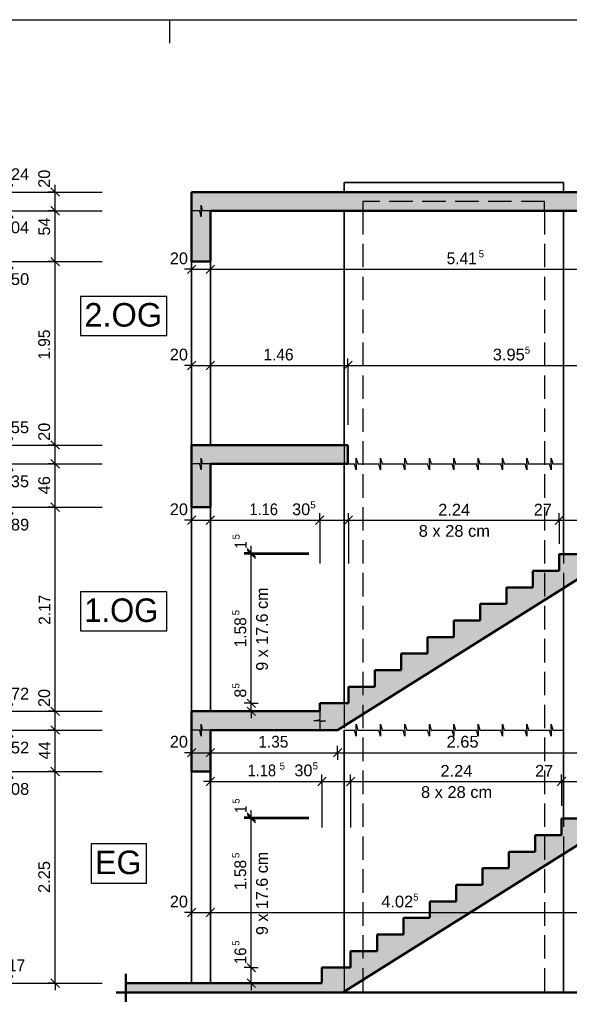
# Model space of a CAD drawing. Header units: metres. Extents: x 0.2 to 47.2, y 0.2 to 23.6.
# Tile 19 of 21: x 24.6 to 30.4, y 13.1 to 23.6. Entities that reach past the tile are written whole.
import ezdxf

# ---------------------------------------------------------------- set-up
doc = ezdxf.new("R2010")
doc.units = ezdxf.units.M
doc.linetypes.add('AUSGEZOGEN', pattern=[0])
doc.linetypes.add('STRICHLINIE_S4', pattern=[0.33, 0.25, -0.08])
for name, color, linetype, lineweight in [('XR$1$Beton Ansicht', 117, 'AUSGEZOGEN', 35), ('XR$1$Beton geschnitten', 117, 'AUSGEZOGEN', 50), ('XR$1$Beton verdeckt vorne', 117, 'STRICHLINIE_S4', 25), ('XR$1$Betonierfugen', 7, 'AUSGEZOGEN', 25), ('XR$1$STANDARD_1', 7, 'AUSGEZOGEN', 13), ('XR$1$Stilflaeche', 7, 'AUSGEZOGEN', 25), ('XR$1$Vermassung Schnitte', 7, 'AUSGEZOGEN', 25), ('XR$1$Wand Beton bewehrt', 117, 'AUSGEZOGEN', 50)]:
    doc.layers.add(name, color=color, linetype=linetype, lineweight=lineweight)
doc.styles.add('ARIAL', font='arial.ttf')

# ---------------------------------------------------------------- blocks, each defined once
blk = doc.blocks.new('COMPLEXOBJECT_180')
at = {"layer": 'XR$1$Betonierfugen', "color": 7, "linetype": 'AUSGEZOGEN', "lineweight": 25, "transparency": 33554687}
for p, q in [((26.531, 15.998), (26.531, 16.06)), ((26.531, 16.06), (26.545, 15.998)), ((26.517, 15.998), (26.431, 15.998)), ((26.431, 15.998), (26.431, 15.998)), ((26.531, 15.935), (26.517, 15.998)), ((26.531, 15.998), (26.531, 15.935)), ((26.631, 15.998), (26.545, 15.998))]:
    blk.add_line(p, q, dxfattribs=at)
blk = doc.blocks.new('COMPLEXOBJECT_181')
at = {"layer": 'XR$1$Betonierfugen', "color": 7, "linetype": 'AUSGEZOGEN', "lineweight": 25, "transparency": 33554687}
for p, q in [((26.531, 18.828), (26.531, 18.89)), ((26.531, 18.89), (26.545, 18.828)), ((26.517, 18.828), (26.431, 18.828)), ((26.431, 18.828), (26.431, 18.828)), ((26.531, 18.765), (26.517, 18.828)), ((26.531, 18.828), (26.531, 18.765)), ((26.631, 18.828), (26.545, 18.828))]:
    blk.add_line(p, q, dxfattribs=at)
blk = doc.blocks.new('COMPLEXOBJECT_184')
at = {"layer": 'XR$1$Betonierfugen', "color": 7, "linetype": 'AUSGEZOGEN', "lineweight": 25, "transparency": 33554687}
for p, q in [((26.531, 21.518), (26.531, 21.58)), ((26.531, 21.58), (26.545, 21.518)), ((26.517, 21.518), (26.431, 21.518)), ((26.431, 21.518), (26.431, 21.518)), ((26.531, 21.455), (26.517, 21.518)), ((26.531, 21.518), (26.531, 21.455)), ((26.631, 21.518), (26.545, 21.518))]:
    blk.add_line(p, q, dxfattribs=at)
blk = doc.blocks.new('COMPLEXOBJECT_199')
at = {"layer": 'XR$1$Vermassung Schnitte', "color": 7, "linetype": 'AUSGEZOGEN', "lineweight": 25, "transparency": 33554687}
for p, q in [((26.431, 15.757), (26.431, 15.832)), ((26.631, 15.757), (26.631, 15.832)), ((27.982, 15.757), (27.982, 15.832)), ((30.631, 15.757), (30.631, 15.832)), ((32.046, 15.757), (32.046, 15.832)), ((26.431, 15.757), (26.356, 15.757)), ((26.386, 15.712), (26.476, 15.802)), ((26.431, 15.757), (26.431, 15.682)), ((26.431, 15.757), (26.431, 15.757)), ((26.431, 15.757), (26.631, 15.757)), ((26.586, 15.712), (26.676, 15.802)), ((26.631, 15.757), (26.631, 15.682)), ((26.631, 15.757), (26.631, 15.757)), ((26.631, 15.757), (27.982, 15.757)), ((27.937, 15.712), (28.027, 15.802)), ((27.982, 15.757), (27.982, 15.682)), ((27.982, 15.757), (27.982, 15.757)), ((27.982, 15.757), (30.631, 15.757)), ((30.586, 15.712), (30.676, 15.802)), ((30.631, 15.757), (30.631, 15.682)), ((30.631, 15.757), (32.046, 15.757)), ((32.001, 15.712), (32.091, 15.802)), ((32.046, 15.757), (32.046, 15.682)), ((32.046, 15.757), (32.046, 15.757)), ((32.046, 15.757), (32.121, 15.757))]:
    blk.add_line(p, q, dxfattribs=at)
blk.add_lwpolyline([(30.631, 15.757), (30.631, 15.796), (30.631, 16.397)], dxfattribs=at)
at = {"layer": 'XR$1$Vermassung Schnitte', "color": 7, "linetype": 'AUSGEZOGEN', "lineweight": 25, "transparency": 33554687, "attachment_point": 7, "style": 'ARIAL'}
for s, insert, char_height, width in [('\\W0.99;20', (26.2, 15.81), 0.125, 0.25574), ('\\W0.94;1.35', (27.14, 15.81), 0.125, 0.39043), ('\\W1.00;2.65', (29.14, 15.81), 0.125, 0.40422), ('\\W0.89;1.41', (30.901, 15.807), 0.125, 0.37683), ('\\W0.97;5', (31.241, 15.88), 0.075, 0.09397)]:
    blk.add_mtext(s, dxfattribs=dict(at, insert=insert, char_height=char_height, width=width))
blk = doc.blocks.new('COMPLEXOBJECT_200')
at = {"layer": 'XR$1$Vermassung Schnitte', "color": 7, "linetype": 'AUSGEZOGEN', "lineweight": 25, "transparency": 33554687}
for p, q in [((27.11, 17.838), (27.02, 17.928)), ((27.11, 17.822), (27.02, 17.912)), ((27.065, 17.883), (27.065, 17.958)), ((27.065, 17.883), (26.99, 17.883)), ((27.065, 17.867), (26.99, 17.867)), ((27.065, 17.883), (27.14, 17.883)), ((27.065, 17.883), (27.675, 17.883)), ((27.065, 17.867), (27.065, 17.883)), ((27.065, 17.867), (27.14, 17.867)), ((27.065, 17.867), (27.675, 17.867)), ((27.065, 16.283), (26.99, 16.283)), ((27.11, 16.238), (27.02, 16.328)), ((27.11, 16.153), (27.02, 16.243)), ((27.065, 16.283), (27.14, 16.283)), ((27.065, 16.283), (27.065, 16.283)), ((27.065, 16.198), (27.065, 16.283)), ((27.065, 16.198), (26.99, 16.198)), ((27.065, 16.198), (27.14, 16.198)), ((27.065, 16.198), (27.065, 16.198)), ((27.065, 16.198), (27.065, 16.123))]:
    blk.add_line(p, q, dxfattribs=at)
blk.add_lwpolyline([(27.065, 16.283), (27.065, 16.357), (27.065, 17.867)], dxfattribs=at)
at = {"layer": 'XR$1$Vermassung Schnitte', "color": 7, "linetype": 'AUSGEZOGEN', "lineweight": 25, "transparency": 33554687, "attachment_point": 7, "rotation": 90, "style": 'ARIAL'}
for s, insert, char_height, width in [('\\W0.97;5', (26.942, 18.025), 0.075, 0.09397), ('\\W0.80;1', (27.015, 17.928), 0.125, 0.13735), ('\\W0.98;9 x 17.6 cm', (27.243, 16.629), 0.125, 0.95638), ('\\W0.97;5', (26.94, 17.218), 0.075, 0.09397), ('\\W0.94;1.58', (27.013, 16.878), 0.125, 0.39043), ('\\W0.97;5', (26.94, 16.44), 0.075, 0.09397), ('\\W0.97;8', (27.013, 16.343), 0.125, 0.15661)]:
    blk.add_mtext(s, dxfattribs=dict(at, insert=insert, char_height=char_height, width=width))
blk = doc.blocks.new('COMPLEXOBJECT_201')
at = {"layer": 'XR$1$Vermassung Schnitte', "color": 7, "linetype": 'AUSGEZOGEN', "lineweight": 25, "transparency": 33554687}
for p, q in [((27.11, 15.028), (27.02, 15.118)), ((27.11, 15.012), (27.02, 15.102)), ((27.065, 15.073), (27.065, 15.148)), ((27.065, 15.073), (26.99, 15.073)), ((27.065, 15.057), (26.99, 15.057)), ((27.065, 15.073), (27.14, 15.073)), ((27.065, 15.073), (27.675, 15.073)), ((27.065, 15.057), (27.065, 15.073)), ((27.065, 15.057), (27.14, 15.057)), ((27.065, 15.057), (27.675, 15.057)), ((27.11, 13.428), (27.02, 13.518)), ((27.065, 13.473), (26.99, 13.473)), ((27.065, 13.473), (27.14, 13.473)), ((27.065, 13.473), (27.065, 13.473)), ((27.065, 13.308), (27.065, 13.473)), ((27.065, 13.308), (26.99, 13.308)), ((27.11, 13.263), (27.02, 13.353)), ((27.065, 13.308), (27.14, 13.308)), ((27.065, 13.308), (27.065, 13.308)), ((27.065, 13.308), (27.065, 13.233))]:
    blk.add_line(p, q, dxfattribs=at)
blk.add_lwpolyline([(27.065, 13.473), (27.065, 13.53), (27.065, 15.057)], dxfattribs=at)
at = {"layer": 'XR$1$Vermassung Schnitte', "color": 7, "linetype": 'AUSGEZOGEN', "lineweight": 25, "transparency": 33554687, "attachment_point": 7, "rotation": 90, "style": 'ARIAL'}
for s, insert, char_height, width in [('\\W0.97;5', (26.942, 15.215), 0.075, 0.09397), ('\\W0.80;1', (27.015, 15.118), 0.125, 0.13735), ('\\W0.97;5', (26.94, 14.638), 0.075, 0.09397), ('\\W0.98;9 x 17.6 cm', (27.243, 13.819), 0.125, 0.95638), ('\\W0.94;1.58', (27.013, 14.298), 0.125, 0.39043), ('\\W0.97;5', (26.94, 13.705), 0.075, 0.09397), ('\\W0.90;16', (27.013, 13.511), 0.125, 0.24007)]:
    blk.add_mtext(s, dxfattribs=dict(at, insert=insert, char_height=char_height, width=width))
blk = doc.blocks.new('COMPLEXOBJECT_208')
at = {"layer": 'XR$1$Vermassung Schnitte', "color": 7, "linetype": 'AUSGEZOGEN', "lineweight": 25, "transparency": 33554687}
for p, q in [((26.431, 14.059), (26.431, 14.134)), ((26.631, 14.059), (26.631, 14.134)), ((30.655, 14.059), (30.655, 14.134)), ((32.046, 14.059), (32.046, 14.134)), ((32.246, 14.059), (32.246, 14.134)), ((26.431, 14.059), (26.356, 14.059)), ((26.386, 14.014), (26.476, 14.104)), ((26.431, 14.059), (26.431, 13.984)), ((26.431, 14.059), (26.431, 14.059)), ((26.431, 14.059), (26.631, 14.059)), ((26.586, 14.014), (26.676, 14.104)), ((26.631, 14.059), (26.631, 13.984)), ((26.631, 14.059), (26.631, 14.059)), ((26.631, 14.059), (30.655, 14.059)), ((30.61, 14.014), (30.7, 14.104)), ((30.655, 14.059), (30.655, 13.984)), ((30.655, 14.059), (32.046, 14.059)), ((32.001, 14.014), (32.091, 14.104)), ((32.046, 14.059), (32.046, 13.984)), ((32.046, 14.059), (32.046, 14.059)), ((32.046, 14.059), (32.246, 14.059)), ((32.201, 14.014), (32.291, 14.104)), ((32.246, 14.059), (32.246, 13.984)), ((32.246, 14.059), (32.246, 14.059)), ((32.246, 14.059), (32.321, 14.059))]:
    blk.add_line(p, q, dxfattribs=at)
blk.add_lwpolyline([(30.655, 14.059), (30.655, 14.09), (30.655, 14.589)], dxfattribs=at)
at = {"layer": 'XR$1$Vermassung Schnitte', "color": 7, "linetype": 'AUSGEZOGEN', "lineweight": 25, "transparency": 33554687, "attachment_point": 7, "style": 'ARIAL'}
for s, insert, char_height, width in [('\\W0.99;20', (26.2, 14.111), 0.125, 0.25574), ('\\W1.00;4.02', (28.446, 14.111), 0.125, 0.40422), ('\\W0.97;5', (28.786, 14.184), 0.075, 0.09397), ('\\W0.94;1.39', (31.184, 14.111), 0.125, 0.39043), ('\\W0.99;20', (32.291, 14.111), 0.125, 0.25574)]:
    blk.add_mtext(s, dxfattribs=dict(at, insert=insert, char_height=char_height, width=width))
blk = doc.blocks.new('COMPLEXOBJECT_209')
at = {"layer": 'XR$1$Beton Ansicht', "color": 7, "linetype": 'AUSGEZOGEN', "lineweight": 35, "transparency": 33554687}
blk.add_line((26.431, 15.558), (26.431, 13.308), dxfattribs=at)
blk = doc.blocks.new('COMPLEXOBJECT_210')
at = {"layer": 'XR$1$Beton geschnitten', "color": 7, "linetype": 'AUSGEZOGEN', "lineweight": 50, "transparency": 33554687}
blk.add_line((26.431, 15.998), (26.431, 15.558), dxfattribs=at)
blk = doc.blocks.new('COMPLEXOBJECT_211')
at = {"layer": 'XR$1$Beton Ansicht', "color": 7, "linetype": 'AUSGEZOGEN', "lineweight": 35, "transparency": 33554687}
blk.add_line((26.431, 18.368), (26.431, 16.198), dxfattribs=at)
blk = doc.blocks.new('COMPLEXOBJECT_240')
at = {"layer": 'XR$1$Vermassung Schnitte', "color": 7, "linetype": 'AUSGEZOGEN', "lineweight": 25, "transparency": 33554687}
for p, q in [((26.386, 20.852), (26.476, 20.942)), ((26.431, 20.897), (26.431, 20.972)), ((26.586, 20.852), (26.676, 20.942)), ((26.631, 20.897), (26.631, 20.972)), ((32.001, 20.852), (32.091, 20.942)), ((32.046, 20.897), (32.046, 20.972)), ((32.201, 20.852), (32.291, 20.942)), ((32.246, 20.897), (32.246, 20.972)), ((26.431, 20.897), (26.356, 20.897)), ((26.431, 20.897), (26.431, 20.822)), ((26.431, 20.897), (26.431, 20.897)), ((26.431, 20.897), (26.631, 20.897)), ((26.631, 20.897), (26.631, 20.822)), ((26.631, 20.897), (26.631, 20.897)), ((26.631, 20.897), (32.046, 20.897)), ((32.046, 20.897), (32.046, 20.822)), ((32.046, 20.897), (32.046, 20.897)), ((32.046, 20.897), (32.246, 20.897)), ((32.246, 20.897), (32.246, 20.822)), ((32.246, 20.897), (32.246, 20.897)), ((32.246, 20.897), (32.321, 20.897))]:
    blk.add_line(p, q, dxfattribs=at)
at = {"layer": 'XR$1$Vermassung Schnitte', "color": 7, "linetype": 'AUSGEZOGEN', "lineweight": 25, "transparency": 33554687, "attachment_point": 7, "style": 'ARIAL'}
for s, insert, char_height, width in [('\\W0.99;20', (26.2, 20.949), 0.125, 0.25574), ('\\W0.94;5.41', (29.141, 20.949), 0.125, 0.39043), ('\\W0.97;5', (29.481, 21.022), 0.075, 0.09397), ('\\W0.99;20', (32.291, 20.949), 0.125, 0.25574)]:
    blk.add_mtext(s, dxfattribs=dict(at, insert=insert, char_height=char_height, width=width))
blk = doc.blocks.new('COMPLEXOBJECT_265')
at = {"layer": 'XR$1$Vermassung Schnitte', "color": 7, "linetype": 'AUSGEZOGEN', "lineweight": 25, "transparency": 33554687}
for p, q in [((26.586, 15.407), (26.676, 15.497)), ((26.631, 15.452), (26.631, 15.527)), ((27.771, 15.407), (27.861, 15.497)), ((27.816, 15.452), (27.816, 15.527)), ((28.076, 15.407), (28.166, 15.497)), ((28.121, 15.452), (28.121, 15.527)), ((30.316, 15.407), (30.406, 15.497)), ((30.361, 15.452), (30.361, 15.527)), ((30.586, 15.407), (30.676, 15.497)), ((30.631, 15.452), (30.631, 15.527)), ((32.001, 15.407), (32.091, 15.497)), ((32.046, 15.452), (32.046, 15.527)), ((26.631, 15.452), (26.556, 15.452)), ((26.631, 15.452), (26.631, 15.377)), ((26.631, 15.452), (26.631, 15.452)), ((27.816, 15.452), (27.816, 15.377)), ((27.816, 15.452), (28.121, 15.452)), ((28.121, 15.452), (28.121, 15.377)), ((28.121, 15.452), (30.361, 15.452)), ((30.361, 15.452), (30.361, 15.377)), ((30.361, 15.452), (30.361, 15.192)), ((30.361, 15.452), (30.631, 15.452)), ((30.631, 15.452), (30.631, 15.377)), ((30.631, 15.452), (30.631, 15.192)), ((30.631, 15.452), (32.046, 15.452)), ((32.046, 15.452), (32.046, 15.377)), ((32.046, 15.452), (32.046, 15.452)), ((32.046, 15.452), (32.121, 15.452))]:
    blk.add_line(p, q, dxfattribs=at)
for points in [[(26.631, 15.452), (27.351, 15.452), (27.816, 15.452)], [(27.816, 15.452), (27.816, 15.388), (27.816, 14.962)], [(28.121, 15.452), (28.121, 15.348), (28.121, 14.962)]]:
    blk.add_lwpolyline(points, dxfattribs=at)
at = {"layer": 'XR$1$Vermassung Schnitte', "color": 7, "linetype": 'AUSGEZOGEN', "lineweight": 25, "transparency": 33554687, "attachment_point": 7, "style": 'ARIAL'}
for s, insert, char_height, width in [('\\W0.89;1.18', (27.026, 15.505), 0.125, 0.37683), ('\\W0.97;5', (27.366, 15.577), 0.075, 0.09397), ('\\W0.99;30', (27.523, 15.505), 0.125, 0.25574), ('\\W0.97;5', (27.717, 15.578), 0.075, 0.09397), ('\\W1.00;2.24', (29.075, 15.502), 0.125, 0.40422), ('\\W0.99;27', (30.08, 15.502), 0.125, 0.25574), ('\\W0.89;1.41', (30.779, 15.502), 0.125, 0.37683), ('\\W0.97;5', (31.119, 15.575), 0.075, 0.09397), ('\\W1.00;8 x 28 cm', (28.868, 15.275), 0.125, 0.82084)]:
    blk.add_mtext(s, dxfattribs=dict(at, insert=insert, char_height=char_height, width=width))
blk = doc.blocks.new('COMPLEXOBJECT_266')
at = {"layer": 'XR$1$Vermassung Schnitte', "color": 7, "linetype": 'AUSGEZOGEN', "lineweight": 25, "transparency": 33554687}
for p, q in [((26.431, 18.229), (26.356, 18.229)), ((26.386, 18.184), (26.476, 18.274)), ((26.431, 18.229), (26.431, 18.304)), ((26.431, 18.229), (26.431, 18.154)), ((26.431, 18.229), (26.431, 18.229)), ((26.431, 18.229), (26.631, 18.229)), ((26.586, 18.184), (26.676, 18.274)), ((26.631, 18.229), (26.631, 18.304)), ((26.631, 18.229), (26.631, 18.154)), ((26.631, 18.229), (26.631, 18.229)), ((27.747, 18.184), (27.837, 18.274)), ((27.792, 18.229), (27.792, 18.304)), ((27.792, 18.229), (27.792, 18.154)), ((27.792, 18.229), (28.097, 18.229)), ((28.052, 18.184), (28.142, 18.274)), ((28.097, 18.229), (28.097, 18.304)), ((28.097, 18.229), (28.097, 18.154)), ((28.097, 18.229), (30.337, 18.229)), ((30.292, 18.184), (30.382, 18.274)), ((30.337, 18.229), (30.337, 18.304)), ((30.337, 18.229), (30.337, 18.154)), ((30.337, 18.229), (30.337, 17.979)), ((30.337, 18.229), (30.607, 18.229)), ((30.562, 18.184), (30.652, 18.274)), ((30.607, 18.229), (30.607, 18.304)), ((30.607, 18.229), (30.607, 18.154)), ((30.607, 18.229), (30.607, 17.979)), ((30.607, 18.229), (32.046, 18.229)), ((32.001, 18.184), (32.091, 18.274)), ((32.046, 18.229), (32.046, 18.304)), ((32.046, 18.229), (32.046, 18.154)), ((32.046, 18.229), (32.046, 18.229)), ((32.046, 18.229), (32.121, 18.229))]:
    blk.add_line(p, q, dxfattribs=at)
for points in [[(26.631, 18.229), (26.641, 18.229), (27.792, 18.229)], [(27.792, 18.229), (27.792, 18.12), (27.792, 17.769)], [(28.097, 18.229), (28.097, 18.094), (28.097, 17.769)]]:
    blk.add_lwpolyline(points, dxfattribs=at)
at = {"layer": 'XR$1$Vermassung Schnitte', "color": 7, "linetype": 'AUSGEZOGEN', "lineweight": 25, "transparency": 33554687, "attachment_point": 7, "style": 'ARIAL'}
for s, insert, char_height, width in [('\\W0.97;5', (27.693, 18.354), 0.075, 0.09397), ('\\W0.99;20', (26.2, 18.281), 0.125, 0.25574), ('\\W0.89;1.16', (27.046, 18.281), 0.125, 0.37683), ('\\W0.99;30', (27.499, 18.281), 0.125, 0.25574), ('\\W1.00;2.24', (29.051, 18.279), 0.125, 0.40422), ('\\W0.99;27', (30.066, 18.279), 0.125, 0.25574), ('\\W0.94;1.44', (30.961, 18.279), 0.125, 0.39043), ('\\W1.00;8 x 28 cm', (28.844, 18.051), 0.125, 0.82084)]:
    blk.add_mtext(s, dxfattribs=dict(at, insert=insert, char_height=char_height, width=width))
blk = doc.blocks.new('COMPLEXOBJECT_267')
at = {"layer": 'XR$1$Vermassung Schnitte', "color": 7, "linetype": 'AUSGEZOGEN', "lineweight": 25, "transparency": 33554687}
for p, q in [((26.386, 19.829), (26.476, 19.919)), ((26.431, 19.874), (26.431, 19.949)), ((26.586, 19.829), (26.676, 19.919)), ((26.631, 19.874), (26.631, 19.949)), ((28.046, 19.829), (28.136, 19.919)), ((28.091, 19.874), (28.091, 19.949)), ((32.001, 19.829), (32.091, 19.919)), ((32.046, 19.874), (32.046, 19.949)), ((32.201, 19.829), (32.291, 19.919)), ((32.246, 19.874), (32.246, 19.949)), ((26.431, 19.874), (26.356, 19.874)), ((26.431, 19.874), (26.431, 19.799)), ((26.431, 19.874), (26.431, 19.874)), ((26.431, 19.874), (26.631, 19.874)), ((26.631, 19.874), (26.631, 19.799)), ((26.631, 19.874), (26.631, 19.874)), ((26.631, 19.874), (28.091, 19.874)), ((28.091, 19.874), (28.091, 19.799)), ((28.091, 19.874), (28.091, 19.244)), ((28.091, 19.874), (32.046, 19.874)), ((32.046, 19.874), (32.046, 19.799)), ((32.046, 19.874), (32.046, 19.874)), ((32.046, 19.874), (32.246, 19.874)), ((32.246, 19.874), (32.246, 19.799)), ((32.246, 19.874), (32.246, 19.874)), ((32.246, 19.874), (32.321, 19.874))]:
    blk.add_line(p, q, dxfattribs=at)
at = {"layer": 'XR$1$Vermassung Schnitte', "color": 7, "linetype": 'AUSGEZOGEN', "lineweight": 25, "transparency": 33554687, "attachment_point": 7, "style": 'ARIAL'}
for s, insert, char_height, width in [('\\W0.99;20', (26.2, 19.926), 0.125, 0.25574), ('\\W0.94;1.46', (27.195, 19.926), 0.125, 0.39043), ('\\W1.00;3.95', (29.631, 19.926), 0.125, 0.40422), ('\\W0.97;5', (29.971, 19.999), 0.075, 0.09397), ('\\W0.99;20', (32.291, 19.926), 0.125, 0.25574)]:
    blk.add_mtext(s, dxfattribs=dict(at, insert=insert, char_height=char_height, width=width))
blk = doc.blocks.new('COMPLEXOBJECT_268')
at = {"layer": 'XR$1$Betonierfugen', "color": 7, "linetype": 'AUSGEZOGEN', "lineweight": 25, "transparency": 33554687}
for p, q in [((28.18, 15.998), (28.18, 16.06)), ((28.18, 16.06), (28.198, 15.998)), ((28.439, 15.998), (28.439, 16.06)), ((28.439, 16.06), (28.457, 15.998)), ((28.698, 15.998), (28.698, 16.06)), ((28.698, 16.06), (28.716, 15.998)), ((28.957, 15.998), (28.957, 16.06)), ((28.957, 16.06), (28.975, 15.998)), ((29.216, 15.998), (29.216, 16.06)), ((29.216, 16.06), (29.234, 15.998)), ((29.475, 15.998), (29.475, 16.06)), ((29.475, 16.06), (29.493, 15.998)), ((29.734, 15.998), (29.734, 16.06)), ((29.734, 16.06), (29.752, 15.998)), ((29.992, 15.998), (29.992, 16.06)), ((29.992, 16.06), (30.011, 15.998)), ((30.251, 15.998), (30.251, 16.06)), ((30.251, 16.06), (30.269, 15.998)), ((28.051, 15.998), (28.162, 15.998)), ((28.18, 15.935), (28.162, 15.998)), ((28.18, 15.998), (28.18, 15.935)), ((28.198, 15.998), (28.31, 15.998)), ((28.31, 15.998), (28.421, 15.998)), ((28.439, 15.935), (28.421, 15.998)), ((28.439, 15.998), (28.439, 15.935)), ((28.457, 15.998), (28.569, 15.998)), ((28.569, 15.998), (28.68, 15.998)), ((28.698, 15.935), (28.68, 15.998)), ((28.698, 15.998), (28.698, 15.935)), ((28.716, 15.998), (28.827, 15.998)), ((28.827, 15.998), (28.939, 15.998)), ((28.957, 15.935), (28.939, 15.998)), ((28.957, 15.998), (28.957, 15.935)), ((28.975, 15.998), (29.086, 15.998)), ((29.086, 15.998), (29.198, 15.998)), ((29.216, 15.935), (29.198, 15.998)), ((29.216, 15.998), (29.216, 15.935)), ((29.234, 15.998), (29.345, 15.998)), ((29.345, 15.998), (29.457, 15.998)), ((29.475, 15.935), (29.457, 15.998)), ((29.475, 15.998), (29.475, 15.935)), ((29.493, 15.998), (29.604, 15.998)), ((29.604, 15.998), (29.715, 15.998)), ((29.734, 15.935), (29.715, 15.998)), ((29.734, 15.998), (29.734, 15.935)), ((29.752, 15.998), (29.863, 15.998)), ((29.863, 15.998), (29.974, 15.998)), ((29.992, 15.935), (29.974, 15.998)), ((29.992, 15.998), (29.992, 15.935)), ((30.011, 15.998), (30.122, 15.998)), ((30.122, 15.998), (30.233, 15.998)), ((30.251, 15.935), (30.233, 15.998)), ((30.251, 15.998), (30.251, 15.935)), ((30.269, 15.998), (30.381, 15.998)), ((30.381, 15.998), (30.381, 15.998))]:
    blk.add_line(p, q, dxfattribs=at)
blk = doc.blocks.new('COMPLEXOBJECT_269')
at = {"layer": 'XR$1$Betonierfugen', "color": 7, "linetype": 'AUSGEZOGEN', "lineweight": 25, "transparency": 33554687}
for p, q in [((28.18, 18.828), (28.18, 18.89)), ((28.18, 18.89), (28.198, 18.828)), ((28.439, 18.828), (28.439, 18.89)), ((28.439, 18.89), (28.457, 18.828)), ((28.698, 18.828), (28.698, 18.89)), ((28.698, 18.89), (28.716, 18.828)), ((28.957, 18.828), (28.957, 18.89)), ((28.957, 18.89), (28.975, 18.828)), ((29.216, 18.828), (29.216, 18.89)), ((29.216, 18.89), (29.234, 18.828)), ((29.475, 18.828), (29.475, 18.89)), ((29.475, 18.89), (29.493, 18.828)), ((29.734, 18.828), (29.734, 18.89)), ((29.734, 18.89), (29.752, 18.828)), ((29.992, 18.828), (29.992, 18.89)), ((29.992, 18.89), (30.011, 18.828)), ((30.251, 18.828), (30.251, 18.89)), ((30.251, 18.89), (30.269, 18.828)), ((28.051, 18.828), (28.162, 18.828)), ((28.18, 18.765), (28.162, 18.828)), ((28.18, 18.828), (28.18, 18.765)), ((28.198, 18.828), (28.31, 18.828)), ((28.31, 18.828), (28.421, 18.828)), ((28.439, 18.765), (28.421, 18.828)), ((28.439, 18.828), (28.439, 18.765)), ((28.457, 18.828), (28.569, 18.828)), ((28.569, 18.828), (28.68, 18.828)), ((28.698, 18.765), (28.68, 18.828)), ((28.698, 18.828), (28.698, 18.765)), ((28.716, 18.828), (28.827, 18.828)), ((28.827, 18.828), (28.939, 18.828)), ((28.957, 18.765), (28.939, 18.828)), ((28.957, 18.828), (28.957, 18.765)), ((28.975, 18.828), (29.086, 18.828)), ((29.086, 18.828), (29.198, 18.828)), ((29.216, 18.765), (29.198, 18.828)), ((29.216, 18.828), (29.216, 18.765)), ((29.234, 18.828), (29.345, 18.828)), ((29.345, 18.828), (29.457, 18.828)), ((29.475, 18.765), (29.457, 18.828)), ((29.475, 18.828), (29.475, 18.765)), ((29.493, 18.828), (29.604, 18.828)), ((29.604, 18.828), (29.715, 18.828)), ((29.734, 18.765), (29.715, 18.828)), ((29.734, 18.828), (29.734, 18.765)), ((29.752, 18.828), (29.863, 18.828)), ((29.863, 18.828), (29.974, 18.828)), ((29.992, 18.765), (29.974, 18.828)), ((29.992, 18.828), (29.992, 18.765)), ((30.011, 18.828), (30.122, 18.828)), ((30.122, 18.828), (30.233, 18.828)), ((30.251, 18.765), (30.233, 18.828)), ((30.251, 18.828), (30.251, 18.765)), ((30.269, 18.828), (30.381, 18.828)), ((30.381, 18.828), (30.381, 18.828))]:
    blk.add_line(p, q, dxfattribs=at)
blk = doc.blocks.new('COMPLEXOBJECT_272')
at = {"layer": 'XR$1$Betonierfugen', "color": 7, "linetype": 'AUSGEZOGEN', "lineweight": 25, "transparency": 33554687}
for p, q in [((27.792, 16.198), (27.792, 16.112)), ((27.73, 16.098), (27.792, 16.112)), ((27.792, 16.098), (27.73, 16.098)), ((27.792, 16.098), (27.855, 16.098)), ((27.855, 16.098), (27.792, 16.084)), ((27.792, 16.084), (27.792, 15.998)), ((27.792, 15.998), (27.792, 15.998))]:
    blk.add_line(p, q, dxfattribs=at)
blk = doc.blocks.new('COMPLEXOBJECT_276')
at = {"layer": 'XR$1$Vermassung Schnitte', "color": 7, "linetype": 'AUSGEZOGEN', "lineweight": 25, "transparency": 33554687}
blk.add_lwpolyline([(25.363, 14.372), (25.951, 14.372), (25.951, 14.788), (25.363, 14.788), (25.363, 14.372)], close=True, dxfattribs=at)
at = {"layer": 'XR$1$Vermassung Schnitte', "color": 7, "linetype": 'AUSGEZOGEN', "lineweight": 25, "transparency": 33554687, "insert": (25.405, 14.463), "char_height": 0.25, "width": 0.62194, "attachment_point": 7, "style": 'ARIAL'}
blk.add_mtext('\\W0.98;EG', dxfattribs=at)
blk = doc.blocks.new('COMPLEXOBJECT_277')
at = {"layer": 'XR$1$Vermassung Schnitte', "color": 7, "linetype": 'AUSGEZOGEN', "lineweight": 25, "transparency": 33554687}
blk.add_lwpolyline([(25.251, 17.052), (26.168, 17.052), (26.168, 17.469), (25.251, 17.469), (25.251, 17.052)], close=True, dxfattribs=at)
at = {"layer": 'XR$1$Vermassung Schnitte', "color": 7, "linetype": 'AUSGEZOGEN', "lineweight": 25, "transparency": 33554687, "insert": (25.292, 17.144), "char_height": 0.25, "width": 0.92623, "attachment_point": 7, "style": 'ARIAL'}
blk.add_mtext('\\W0.94;1.OG', dxfattribs=at)
blk = doc.blocks.new('COMPLEXOBJECT_278')
at = {"layer": 'XR$1$Vermassung Schnitte', "color": 7, "linetype": 'AUSGEZOGEN', "lineweight": 25, "transparency": 33554687}
blk.add_lwpolyline([(25.251, 20.192), (26.168, 20.192), (26.168, 20.609), (25.251, 20.609), (25.251, 20.192)], close=True, dxfattribs=at)
at = {"layer": 'XR$1$Vermassung Schnitte', "color": 7, "linetype": 'AUSGEZOGEN', "lineweight": 25, "transparency": 33554687, "insert": (25.292, 20.284), "char_height": 0.25, "width": 0.95767, "attachment_point": 7, "style": 'ARIAL'}
blk.add_mtext('\\W0.99;2.OG', dxfattribs=at)
blk = doc.blocks.new('COMPLEXOBJECT_292')
at = {"layer": 'XR$1$Beton geschnitten', "color": 7, "linetype": 'AUSGEZOGEN', "lineweight": 50, "transparency": 33554687}
blk.add_line((26.631, 20.978), (26.631, 21.518), dxfattribs=at)
blk = doc.blocks.new('COMPLEXOBJECT_293')
at = {"layer": 'XR$1$Beton geschnitten', "color": 7, "linetype": 'AUSGEZOGEN', "lineweight": 50, "transparency": 33554687}
blk.add_line((26.431, 20.978), (26.631, 20.978), dxfattribs=at)
blk = doc.blocks.new('COMPLEXOBJECT_294')
at = {"layer": 'XR$1$Vermassung Schnitte', "linetype": 'AUSGEZOGEN', "lineweight": 25, "transparency": 33554687}
for points in [[(24.533, 21.793), (24.428, 21.793), (24.481, 21.718)], [(24.533, 21.443), (24.481, 21.518), (24.428, 21.443)], [(24.533, 20.903), (24.481, 20.978), (24.428, 20.903)], [(24.533, 19.103), (24.428, 19.103), (24.481, 19.028)], [(24.533, 18.753), (24.481, 18.828), (24.428, 18.753)], [(24.533, 18.293), (24.481, 18.368), (24.428, 18.293)], [(24.533, 16.273), (24.428, 16.273), (24.481, 16.198)], [(24.533, 15.923), (24.481, 15.998), (24.428, 15.923)], [(24.533, 15.483), (24.481, 15.558), (24.428, 15.483)], [(24.533, 13.383), (24.428, 13.383), (24.481, 13.308)]]:
    blk.add_hatch(color=7, dxfattribs=at).paths.add_polyline_path(points)
at = {"layer": 'XR$1$Vermassung Schnitte', "color": 7, "linetype": 'AUSGEZOGEN', "lineweight": 25, "transparency": 33554687}
for p, q in [((24.533, 21.793), (24.428, 21.793)), ((24.428, 21.793), (24.481, 21.718)), ((24.481, 21.718), (24.533, 21.793)), ((24.481, 21.718), (24.981, 21.718)), ((24.428, 21.443), (24.481, 21.518)), ((24.481, 21.518), (24.533, 21.443)), ((24.481, 21.518), (24.981, 21.518)), ((24.533, 21.443), (24.428, 21.443)), ((24.428, 20.903), (24.481, 20.978)), ((24.481, 20.978), (24.533, 20.903)), ((24.481, 20.978), (24.981, 20.978)), ((24.533, 20.903), (24.428, 20.903)), ((24.533, 19.103), (24.428, 19.103)), ((24.428, 19.103), (24.481, 19.028)), ((24.481, 19.028), (24.533, 19.103)), ((24.481, 19.028), (24.981, 19.028)), ((24.428, 18.753), (24.481, 18.828)), ((24.533, 18.753), (24.428, 18.753)), ((24.481, 18.828), (24.533, 18.753)), ((24.481, 18.828), (24.981, 18.828)), ((24.428, 18.293), (24.481, 18.368)), ((24.481, 18.368), (24.533, 18.293)), ((24.481, 18.368), (24.981, 18.368)), ((24.533, 18.293), (24.428, 18.293)), ((24.533, 16.273), (24.428, 16.273)), ((24.428, 16.273), (24.481, 16.198)), ((24.481, 16.198), (24.533, 16.273)), ((24.481, 16.198), (24.981, 16.198)), ((24.428, 15.923), (24.481, 15.998)), ((24.533, 15.923), (24.428, 15.923)), ((24.481, 15.998), (24.533, 15.923)), ((24.481, 15.998), (24.981, 15.998)), ((24.428, 15.483), (24.481, 15.558)), ((24.481, 15.558), (24.533, 15.483)), ((24.481, 15.558), (24.981, 15.558)), ((24.533, 15.483), (24.428, 15.483)), ((24.533, 13.383), (24.428, 13.383)), ((24.428, 13.383), (24.481, 13.308)), ((24.481, 13.308), (24.533, 13.383)), ((24.481, 13.308), (24.981, 13.308))]:
    blk.add_line(p, q, dxfattribs=at)
for points in [[(24.481, 21.718), (24.481, 21.718)], [(24.481, 21.718), (24.481, 21.718)], [(24.481, 21.718), (24.481, 21.718)], [(24.481, 21.718), (24.481, 21.718)], [(24.481, 21.518), (24.481, 21.518)], [(24.481, 21.518), (24.481, 21.518)], [(24.481, 21.518), (24.481, 21.518)], [(24.481, 21.518), (24.481, 21.518)], [(24.481, 20.978), (24.481, 20.978)], [(24.481, 20.978), (24.481, 20.978)], [(24.481, 20.978), (24.481, 20.978)], [(24.481, 20.978), (24.481, 20.978)], [(24.481, 19.028), (24.481, 19.028)], [(24.481, 19.028), (24.481, 19.028)], [(24.481, 19.028), (24.481, 19.028)], [(24.481, 19.028), (24.481, 19.028)], [(24.481, 18.828), (24.481, 18.828)], [(24.481, 18.828), (24.481, 18.828)], [(24.481, 18.828), (24.481, 18.828)], [(24.481, 18.828), (24.481, 18.828)], [(24.481, 18.368), (24.481, 18.368)], [(24.481, 18.368), (24.481, 18.368)], [(24.481, 18.368), (24.481, 18.368)], [(24.481, 18.368), (24.481, 18.368)], [(24.481, 16.198), (24.481, 16.198)], [(24.481, 16.198), (24.481, 16.198)], [(24.481, 16.198), (24.481, 16.198)], [(24.481, 16.198), (24.481, 16.198)], [(24.481, 15.998), (24.481, 15.998)], [(24.481, 15.998), (24.481, 15.998)], [(24.481, 15.998), (24.481, 15.998)], [(24.481, 15.998), (24.481, 15.998)], [(24.481, 15.558), (24.481, 15.558)], [(24.481, 15.558), (24.481, 15.558)], [(24.481, 15.558), (24.481, 15.558)], [(24.481, 15.558), (24.481, 15.558)], [(24.481, 13.308), (24.481, 13.308)], [(24.481, 13.308), (24.481, 13.308)], [(24.481, 13.308), (24.481, 13.308)], [(24.481, 13.308), (24.481, 13.308)]]:
    blk.add_lwpolyline(points, close=True, dxfattribs=at)
at = {"layer": 'XR$1$Vermassung Schnitte', "color": 7, "linetype": 'AUSGEZOGEN', "lineweight": 25, "transparency": 33554687, "char_height": 0.125, "attachment_point": 7, "style": 'ARIAL'}
for s, insert, width in [('\\W1.00;+8.24', (24.264, 21.843), 0.50632), ('\\W1.00;+8.04', (24.264, 21.278), 0.50632), ('\\W1.00;+7.50', (24.264, 20.728), 0.50632), ('\\W1.00;+5.55', (24.263, 19.153), 0.50632), ('\\W1.00;+5.35', (24.263, 18.578), 0.50632), ('\\W1.00;+4.89', (24.264, 18.118), 0.50632), ('\\W1.00;+2.72', (24.264, 16.323), 0.50632), ('\\W1.00;+2.52', (24.264, 15.748), 0.50632), ('\\W1.00;+2.08', (24.264, 15.308), 0.50632), ('\\W0.95;-0.17', (24.286, 13.433), 0.44727)]:
    blk.add_mtext(s, dxfattribs=dict(at, insert=insert, width=width))
blk = doc.blocks.new('COMPLEXOBJECT_295')
at = {"layer": 'XR$1$Vermassung Schnitte', "color": 7, "linetype": 'AUSGEZOGEN', "lineweight": 25, "transparency": 33554687}
for p, q in [((24.981, 21.718), (24.981, 21.793)), ((24.981, 21.718), (24.906, 21.718)), ((25.026, 21.673), (24.936, 21.763)), ((24.981, 21.718), (25.056, 21.718)), ((24.981, 21.718), (25.481, 21.718)), ((24.981, 21.518), (24.981, 21.718)), ((25.026, 21.473), (24.936, 21.563)), ((24.981, 21.518), (24.906, 21.518)), ((24.981, 21.518), (25.056, 21.518)), ((24.981, 21.518), (25.481, 21.518)), ((24.981, 20.978), (24.981, 21.518)), ((24.981, 20.978), (24.906, 20.978)), ((25.026, 20.933), (24.936, 21.023)), ((24.981, 20.978), (25.056, 20.978)), ((24.981, 20.978), (25.481, 20.978)), ((24.981, 19.028), (24.981, 20.978)), ((25.026, 18.983), (24.936, 19.073)), ((24.981, 19.028), (24.906, 19.028)), ((24.981, 19.028), (25.056, 19.028)), ((24.981, 19.028), (25.481, 19.028)), ((24.981, 18.828), (24.981, 19.028)), ((25.026, 18.783), (24.936, 18.873)), ((24.981, 18.828), (24.906, 18.828)), ((24.981, 18.828), (25.056, 18.828)), ((24.981, 18.828), (25.481, 18.828)), ((24.981, 18.368), (24.981, 18.828)), ((24.981, 18.368), (24.906, 18.368)), ((25.026, 18.323), (24.936, 18.413)), ((24.981, 18.368), (25.056, 18.368)), ((24.981, 18.368), (25.481, 18.368)), ((24.981, 16.198), (24.981, 18.368)), ((25.026, 16.153), (24.936, 16.243)), ((24.981, 16.198), (24.906, 16.198)), ((24.981, 16.198), (25.056, 16.198)), ((24.981, 16.198), (25.481, 16.198)), ((24.981, 15.998), (24.981, 16.198)), ((25.026, 15.953), (24.936, 16.043)), ((24.981, 15.998), (24.906, 15.998)), ((24.981, 15.998), (25.056, 15.998)), ((24.981, 15.998), (25.481, 15.998)), ((24.981, 15.558), (24.981, 15.998)), ((25.026, 15.513), (24.936, 15.603)), ((24.981, 15.558), (24.906, 15.558)), ((24.981, 15.558), (25.056, 15.558)), ((24.981, 15.558), (25.481, 15.558)), ((24.981, 13.308), (24.981, 15.558)), ((24.981, 13.308), (24.906, 13.308)), ((25.026, 13.263), (24.936, 13.353)), ((24.981, 13.308), (25.056, 13.308)), ((24.981, 13.308), (25.481, 13.308)), ((24.981, 13.308), (24.981, 13.233))]:
    blk.add_line(p, q, dxfattribs=at)
at = {"layer": 'XR$1$Vermassung Schnitte', "color": 7, "linetype": 'AUSGEZOGEN', "lineweight": 25, "transparency": 33554687, "char_height": 0.125, "attachment_point": 7, "rotation": 90, "style": 'ARIAL'}
for s, insert, width in [('\\W0.99;20', (24.929, 21.763), 0.25574), ('\\W0.99;54', (24.929, 21.255), 0.25574), ('\\W0.94;1.95', (24.929, 19.936), 0.39043), ('\\W0.99;20', (24.929, 19.073), 0.25574), ('\\W0.99;46', (24.929, 18.505), 0.25574), ('\\W0.94;2.17', (24.931, 17.117), 0.39043), ('\\W0.99;20', (24.929, 16.243), 0.25574), ('\\W0.99;44', (24.931, 15.685), 0.25574), ('\\W1.00;2.25', (24.929, 14.266), 0.40422)]:
    blk.add_mtext(s, dxfattribs=dict(at, insert=insert, width=width))

msp = doc.modelspace()

# ---------------------------------------------------------------- hatches: boundary and pattern name
at = {"layer": 'XR$1$Stilflaeche', "linetype": 'AUSGEZOGEN', "lineweight": 25, "transparency": 33554687}
for points in [[(30.381, 21.718), (26.431, 21.718), (26.431, 20.978), (26.631, 20.978), (26.631, 21.518), (30.381, 21.518)], [(32.246, 21.518), (32.246, 21.718), (30.381, 21.718), (30.381, 21.518)], [(26.431, 18.828), (28.091, 18.828), (28.091, 19.028), (26.431, 19.028)], [(26.631, 18.368), (26.631, 18.828), (26.431, 18.828), (26.431, 18.368)], [(27.792, 16.283), (27.792, 16.198), (26.431, 16.198), (26.431, 15.558), (26.631, 15.558), (26.631, 15.998), (27.982, 15.998), (30.631, 17.663), (32.046, 17.663), (32.046, 17.883), (30.607, 17.883), (30.607, 17.867), (30.337, 17.867), (30.337, 17.691), (30.057, 17.691), (30.057, 17.515), (29.777, 17.515), (29.777, 17.339), (29.497, 17.339), (29.497, 17.163), (29.217, 17.163), (29.217, 16.987), (28.937, 16.987), (28.937, 16.811), (28.657, 16.811), (28.657, 16.635), (28.377, 16.635), (28.377, 16.459), (28.097, 16.459), (28.097, 16.283)], [(32.046, 15.073), (30.631, 15.073), (30.631, 15.057), (30.361, 15.057), (30.361, 14.881), (30.081, 14.881), (30.081, 14.705), (29.801, 14.705), (29.801, 14.529), (29.521, 14.529), (29.521, 14.353), (29.241, 14.353), (29.241, 14.177), (28.961, 14.177), (28.961, 14.001), (28.681, 14.001), (28.681, 13.825), (28.401, 13.825), (28.401, 13.649), (28.121, 13.649), (28.121, 13.473), (27.816, 13.473), (27.816, 13.308), (25.731, 13.308), (25.731, 13.208), (28.037, 13.208), (30.655, 14.853), (32.046, 14.853)]]:
    msp.add_hatch(color=91, dxfattribs=at).paths.add_polyline_path(points)

# ---------------------------------------------------------------- linework, layer by layer
at = {"layer": 'XR$1$Beton Ansicht', "color": 7, "linetype": 'AUSGEZOGEN', "lineweight": 35, "transparency": 33554687}
for p, q in [((28.051, 21.718), (28.051, 21.818)), ((28.051, 21.818), (30.381, 21.818)), ((30.381, 21.818), (30.381, 21.718)), ((28.051, 21.518), (28.051, 19.028)), ((30.381, 21.518), (30.381, 17.867)), ((26.431, 20.978), (26.431, 19.028)), ((26.631, 20.978), (26.631, 19.028)), ((28.051, 18.828), (28.051, 16.283)), ((26.631, 18.368), (26.631, 16.198)), ((30.381, 17.506), (30.381, 15.057)), ((28.051, 15.998), (28.051, 13.473)), ((26.631, 15.558), (26.631, 13.308)), ((30.381, 14.681), (30.381, 13.208))]:
    msp.add_line(p, q, dxfattribs=at)
at = {"layer": 'XR$1$Beton geschnitten', "color": 7, "linetype": 'AUSGEZOGEN', "lineweight": 50, "transparency": 33554687}
for p, q in [((30.381, 21.718), (26.431, 21.718)), ((26.431, 21.718), (26.431, 21.518)), ((32.246, 21.718), (30.381, 21.718)), ((26.431, 21.518), (26.431, 20.978)), ((26.631, 21.518), (30.181, 21.518)), ((30.181, 21.518), (32.046, 21.518)), ((26.431, 19.028), (26.431, 18.828)), ((28.091, 19.028), (26.431, 19.028)), ((28.091, 18.828), (28.091, 19.028)), ((26.431, 18.828), (26.431, 18.368)), ((26.631, 18.828), (28.091, 18.828)), ((26.631, 18.368), (26.631, 18.828)), ((26.431, 18.368), (26.631, 18.368)), ((30.337, 17.691), (30.337, 17.867)), ((30.337, 17.867), (30.607, 17.867)), ((30.057, 17.515), (30.057, 17.691)), ((30.057, 17.691), (30.337, 17.691)), ((30.631, 17.663), (27.982, 15.998)), ((29.777, 17.339), (29.777, 17.515)), ((29.777, 17.515), (30.057, 17.515)), ((29.497, 17.163), (29.497, 17.339)), ((29.497, 17.339), (29.777, 17.339)), ((29.217, 16.987), (29.217, 17.163)), ((29.217, 17.163), (29.497, 17.163)), ((28.937, 16.811), (28.937, 16.987)), ((28.937, 16.987), (29.217, 16.987)), ((28.657, 16.635), (28.657, 16.811)), ((28.657, 16.811), (28.937, 16.811)), ((28.377, 16.459), (28.377, 16.635)), ((28.377, 16.635), (28.657, 16.635)), ((28.097, 16.283), (28.097, 16.459)), ((28.097, 16.459), (28.377, 16.459)), ((27.792, 16.283), (28.097, 16.283)), ((27.792, 16.198), (27.792, 16.283)), ((26.431, 16.198), (26.431, 15.998)), ((26.631, 16.198), (26.431, 16.198)), ((27.792, 16.198), (26.631, 16.198)), ((26.631, 15.998), (27.792, 15.998)), ((26.631, 15.452), (26.631, 15.998)), ((27.792, 15.998), (27.982, 15.998)), ((26.431, 15.558), (26.631, 15.558)), ((30.361, 14.881), (30.361, 15.057)), ((30.361, 15.057), (30.631, 15.057)), ((30.081, 14.705), (30.081, 14.881)), ((30.081, 14.881), (30.361, 14.881)), ((30.655, 14.853), (28.037, 13.208)), ((29.801, 14.529), (29.801, 14.705)), ((29.801, 14.705), (30.081, 14.705)), ((29.521, 14.353), (29.521, 14.529)), ((29.521, 14.529), (29.801, 14.529)), ((29.241, 14.177), (29.241, 14.353)), ((29.241, 14.353), (29.521, 14.353)), ((28.961, 14.001), (28.961, 14.177)), ((28.961, 14.177), (29.241, 14.177)), ((28.681, 13.825), (28.681, 14.001)), ((28.681, 14.001), (28.961, 14.001)), ((28.401, 13.649), (28.401, 13.825)), ((28.401, 13.825), (28.681, 13.825)), ((28.121, 13.473), (28.121, 13.649)), ((28.121, 13.649), (28.401, 13.649)), ((25.731, 13.408), (25.731, 13.108)), ((27.816, 13.308), (27.816, 13.473)), ((27.816, 13.473), (28.121, 13.473)), ((26.431, 13.308), (25.731, 13.308)), ((26.631, 13.308), (26.431, 13.308)), ((27.816, 13.308), (26.631, 13.308)), ((25.631, 13.208), (32.346, 13.208))]:
    msp.add_line(p, q, dxfattribs=at)
at = {"layer": 'XR$1$Beton verdeckt vorne', "color": 7, "linetype": 'STRICHLINIE_S4', "lineweight": 25, "transparency": 33554687}
for p, q in [((30.181, 21.618), (28.251, 21.618)), ((28.251, 21.618), (28.251, 21.518)), ((30.181, 21.518), (30.181, 21.618)), ((28.051, 21.518), (28.051, 13.208)), ((28.251, 21.518), (28.251, 13.208)), ((30.181, 21.518), (30.181, 13.208)), ((30.381, 21.518), (30.381, 13.208))]:
    msp.add_line(p, q, dxfattribs=at)
at = {"layer": 'XR$1$STANDARD_1', "color": 7, "linetype": 'AUSGEZOGEN', "lineweight": 25, "transparency": 33554687}
msp.add_line((26.2, 23.3), (26.2, 23.55), dxfattribs=at)
msp.add_lwpolyline([(47.2, 0.2), (0.2, 0.2), (0.2, 23.55), (47.2, 23.55), (47.2, 0.2)], close=True, dxfattribs=at)

# ---------------------------------------------------------------- block references
at = {"layer": 'XR$1$Betonierfugen', "color": 7, "linetype": 'AUSGEZOGEN', "lineweight": 25, "transparency": 33554687}
for name in ['COMPLEXOBJECT_184', 'COMPLEXOBJECT_181', 'COMPLEXOBJECT_269', 'COMPLEXOBJECT_272', 'COMPLEXOBJECT_180', 'COMPLEXOBJECT_268']:
    msp.add_blockref(name, (0, 0), dxfattribs=at)
at = {"layer": 'XR$1$Vermassung Schnitte', "color": 7, "linetype": 'AUSGEZOGEN', "lineweight": 25, "transparency": 33554687}
for name in ['COMPLEXOBJECT_294', 'COMPLEXOBJECT_295', 'COMPLEXOBJECT_240', 'COMPLEXOBJECT_278', 'COMPLEXOBJECT_267', 'COMPLEXOBJECT_266', 'COMPLEXOBJECT_200', 'COMPLEXOBJECT_277', 'COMPLEXOBJECT_199', 'COMPLEXOBJECT_265', 'COMPLEXOBJECT_201', 'COMPLEXOBJECT_276', 'COMPLEXOBJECT_208']:
    msp.add_blockref(name, (0, 0), dxfattribs=at)
at = {"layer": 'XR$1$Wand Beton bewehrt', "color": 7, "linetype": 'AUSGEZOGEN', "lineweight": 50, "transparency": 33554687}
for name in ['COMPLEXOBJECT_292', 'COMPLEXOBJECT_293', 'COMPLEXOBJECT_211', 'COMPLEXOBJECT_210', 'COMPLEXOBJECT_209']:
    msp.add_blockref(name, (0, 0), dxfattribs=at)

doc.saveas('drawing.dxf')
